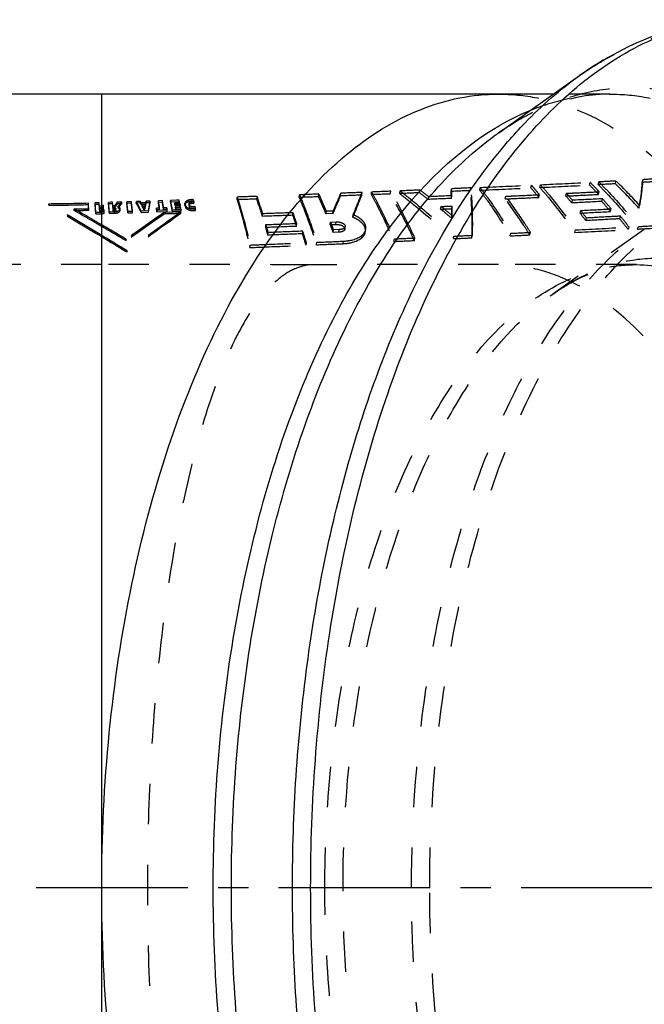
# Model space of a CAD drawing. Header units: millimetres. Extents: x 266 to 734, y 359 to 646.
# Tile 3 of 8: x 433 to 534, y 481 to 639. Entities that reach past the tile are written whole.
import ezdxf

# ---------------------------------------------------------------- set-up
doc = ezdxf.new("R2010")
doc.units = ezdxf.units.MM
doc.header["$LTSCALE"] = 65.185185
doc.linetypes.add('CENTER', pattern=[0.6, 0.375, -0.075, 0.075, -0.075])
doc.linetypes.add('HIDDEN', pattern=[0.2, 0.1, -0.1])
doc.layers.add('KOERPER', color=7, linetype='CONTINUOUS')
doc.layers.add('KONST.EL_MIT_GEO', color=7, linetype='CONTINUOUS')

msp = doc.modelspace()

# ---------------------------------------------------------------- linework, layer by layer
at = {"layer": 'KOERPER', "color": 7, "linetype": 'Continuous'}
for p, q in [((510.44, 621.09), (523.58, 630.38)), ((519.36, 627.4), (425.72, 627.4)), ((446.49, 371.4), (446.49, 499.4))]:
    msp.add_line(p, q, dxfattribs=at)
at = {"layer": 'KOERPER', "color": 8, "linetype": 'HIDDEN'}
for p, q in [((528.48, 627.4), (519.36, 627.4)), ((446.5, 599.9), (420.8, 599.9)), ((446.49, 499.4), (446.49, 599.9)), ((532.75, 599.9), (510.49, 599.9))]:
    msp.add_line(p, q, dxfattribs=at)
at = {"layer": 'KOERPER', "color": 2, "linetype": 'CENTER'}
msp.add_line((734.15, 499.4), (265.79, 499.4), dxfattribs=at)
at = {"layer": 'KOERPER', "color": 8, "linetype": 'HIDDEN'}
for centre, radius, start, end in [((456.07, -9414.92), 10014.83, 89.861972, 90.054737), ((502.11, -7774.44), 8374.35, 89.942671, 90.149958)]:
    msp.add_arc(centre, radius, start, end, dxfattribs=at)
at = {"layer": 'KOERPER', "color": 7, "linetype": 'Continuous'}
for points, knots in [([(446.49, 499.4), (446.49, 507.73), (447.29, 524.18), (450.85, 548.02), (456.64, 570.04), (464.43, 589.43), (473.98, 605.51), (484.98, 617.71), (495.51, 624.39), (504.12, 626.97), (508.39, 627.4), (510.49, 627.4)], [0, 0, 0, 0, 0.16149, 0.318349, 0.4663, 0.601719, 0.722115, 0.82673, 0.917431, 0.959287, 1, 1, 1, 1]), ([(510.49, 371.4), (508.39, 371.4), (504.12, 371.83), (495.51, 374.41), (484.98, 381.09), (473.98, 393.29), (464.43, 409.37), (456.64, 428.76), (450.85, 450.78), (447.29, 474.62), (446.49, 491.07), (446.49, 499.4)], [0, 0, 0, 0, 0.040713, 0.082569, 0.17327, 0.277885, 0.398281, 0.5337, 0.681651, 0.83851, 1, 1, 1, 1])]:
    msp.add_open_spline(points, degree=3, knots=knots, dxfattribs=at)
at = {"layer": 'KOERPER', "color": 8, "linetype": 'HIDDEN'}
for points, knots in [([(510.49, 627.4), (512.59, 627.4), (516.87, 626.97), (525.48, 624.39), (536.01, 617.71), (547.01, 605.51), (556.55, 589.43), (564.35, 570.04), (570.13, 548.02), (573.7, 524.18), (574.49, 507.73), (574.49, 499.4)], [0, 0, 0, 0, 0.040713, 0.082569, 0.17327, 0.277885, 0.398281, 0.5337, 0.681651, 0.83851, 1, 1, 1, 1]), ([(480.2, 599.88), (479.32, 599.8), (477.47, 599.3), (474.9, 597.62), (472.42, 595.08), (470.03, 591.69), (467.74, 587.47), (464.65, 580.36), (461.28, 569.54), (458.08, 554.57), (455.69, 537.45), (454.2, 518.82), (453.69, 499.4), (454.2, 479.98), (455.69, 461.35), (458.08, 444.23), (461.28, 429.26), (464.65, 418.44), (467.74, 411.33), (470.03, 407.11), (472.42, 403.72), (474.9, 401.18), (477.47, 399.5), (479.32, 399), (480.2, 398.92)], [0, 0, 0, 0, 0.012239, 0.025997, 0.042186, 0.061263, 0.083454, 0.108835, 0.16892, 0.240423, 0.321322, 0.408916, 0.5, 0.591084, 0.678677, 0.759577, 0.83108, 0.891165, 0.916546, 0.938736, 0.957814, 0.974003, 0.987761, 1, 1, 1, 1]), ([(522.31, 597.08), (520.44, 597.99), (516.58, 599.4), (512.49, 599.9), (510.49, 599.9)], [0, 0, 0, 0, 0.509992, 1, 1, 1, 1]), ([(558.5, 529.07), (557.27, 537.03), (553.95, 551.99), (547.1, 569.28), (540.21, 580.79), (533.27, 589.63), (526.88, 594.87), (522.31, 597.08)], [0, 0, 0, 0, 0.303848, 0.575979, 0.697405, 0.808317, 1, 1, 1, 1]), ([(574.49, 499.4), (574.49, 491.07), (573.7, 474.62), (570.13, 450.78), (564.35, 428.76), (556.55, 409.37), (547.01, 393.29), (536.01, 381.09), (525.48, 374.41), (516.87, 371.83), (512.59, 371.4), (510.49, 371.4)], [0, 0, 0, 0, 0.16149, 0.318349, 0.4663, 0.601719, 0.722115, 0.82673, 0.917431, 0.959287, 1, 1, 1, 1])]:
    msp.add_open_spline(points, degree=3, knots=knots, dxfattribs=at)
at = {"layer": 'KONST.EL_MIT_GEO', "color": 8, "linetype": 'HIDDEN'}
for p, q in [((523.58, 630.38), (523.58, 630.38)), ((525.2, 612.73), (525.29, 613.17)), ((526.59, 612.8), (526.69, 613.24)), ((529.35, 612.94), (529.45, 613.38)), ((533.66, 613.16), (533.77, 613.6)), ((485.03, 610.98), (485.08, 611.41)), ((488.44, 611.11), (488.5, 611.55)), ((489.99, 611.17), (490.04, 611.61)), ((493.05, 611.29), (493.11, 611.73)), ((494.58, 611.36), (494.64, 611.79)), ((497.77, 611.49), (497.83, 611.93)), ((502.86, 611.7), (502.93, 612.14)), ((505.99, 611.84), (506.06, 612.28)), ((507.47, 611.9), (507.54, 612.34)), ((515.73, 612.28), (515.82, 612.72)), ((516.54, 611.87), (516.39, 612.04)), ((517.17, 612.34), (517.26, 612.78)), ((521.38, 610.96), (521.48, 611.4)), ((526.1, 612.34), (525.94, 612.51)), ((526.63, 611.22), (526.73, 611.66)), ((444.35, 609.58), (444.35, 609.84)), ((445.87, 609.88), (445.43, 609.87)), ((445.43, 609.61), (445.43, 609.87)), ((446.08, 609.89), (445.87, 609.88)), ((446.08, 609.63), (446.08, 609.89)), ((447.96, 609.95), (447.6, 609.93)), ((447.6, 609.68), (447.6, 609.93)), ((448.25, 609.96), (447.96, 609.95)), ((448.25, 609.7), (448.25, 609.96)), ((448.26, 609.89), (448.25, 609.96)), ((448.28, 609.64), (448.26, 609.89)), ((449.01, 609.98), (448.6, 609.46)), ((449.73, 610), (449.01, 609.98)), ((449.01, 609.72), (449.01, 609.98)), ((449.73, 609.74), (449.01, 609.72)), ((449.15, 609.02), (449.73, 609.74)), ((449.16, 609.28), (449.73, 610)), ((449.73, 609.74), (449.73, 610)), ((451.28, 610.05), (450.54, 610.03)), ((450.54, 609.77), (450.54, 610.03)), ((451.27, 609.79), (450.54, 609.77)), ((451.27, 609.79), (451.28, 610.05)), ((452.08, 609.82), (452.09, 610.08)), ((452.74, 609.84), (452.08, 609.82)), ((452.24, 610.08), (452.09, 610.08)), ((452.46, 610.09), (452.24, 610.08)), ((452.75, 610.1), (452.46, 610.09)), ((452.74, 609.84), (452.75, 610.1)), ((452.87, 609.6), (452.87, 609.86)), ((452.96, 609.86), (452.87, 609.86)), ((453.04, 609.87), (452.96, 609.86)), ((453.61, 609.88), (453.04, 609.87)), ((453.66, 610.13), (453.61, 609.88)), ((453.61, 609.63), (453.61, 609.88)), ((453.65, 609.87), (453.61, 609.63)), ((453.65, 609.87), (453.66, 610.13)), ((454.31, 609.89), (453.65, 609.87)), ((454.31, 610.15), (453.66, 610.13)), ((454.31, 609.89), (454.31, 610.15)), ((455.63, 609.94), (455.64, 610.19)), ((456.28, 609.96), (455.63, 609.94)), ((456.28, 610.22), (455.64, 610.19)), ((456.28, 609.96), (456.28, 610.22)), ((457.6, 610), (457.6, 610.26)), ((457.76, 610.26), (457.6, 610.26)), ((458.99, 610.05), (457.6, 610)), ((458.54, 610.29), (457.76, 610.26)), ((458.31, 609.7), (458.32, 609.96)), ((458.32, 609.96), (459.07, 609.98)), ((458.34, 609.82), (458.32, 609.96)), ((458.35, 609.77), (458.34, 609.82)), ((458.36, 609.71), (458.35, 609.77)), ((459, 610.31), (458.54, 610.29)), ((459.12, 609.74), (458.62, 609.72)), ((458.99, 610.05), (459, 610.31)), ((459.05, 610.06), (459, 610.31)), ((459.07, 609.98), (459.05, 610.06)), ((459.06, 609.73), (459.07, 609.98)), ((459.11, 609.48), (459.12, 609.74)), ((459.19, 609.41), (459.12, 609.74)), ((459.93, 609.47), (459.93, 609.8)), ((459.94, 609.73), (460, 609.45)), ((460.58, 609.78), (460.58, 609.49)), ((460.59, 609.75), (460.58, 609.78)), ((460.65, 609.48), (460.59, 609.75)), ((461.3, 610.11), (461.31, 610.37)), ((461.38, 609.76), (461.39, 610.02)), ((468.34, 610.37), (468.36, 610.8)), ((471.51, 610.48), (471.55, 610.91)), ((478.35, 610.73), (478.39, 611.16)), ((481.48, 610.84), (481.53, 611.28)), ((499.17, 610.42), (499.24, 610.85)), ((502.91, 610.58), (502.99, 611.01)), ((511.6, 610.49), (511.68, 610.93)), ((517.01, 610.75), (517.1, 611.18)), ((522.33, 609.84), (522.43, 610.28)), ((527.16, 610.09), (527.27, 610.52)), ((437.95, 609.47), (437.95, 609.72)), ((442.07, 608.62), (442.07, 608.88)), ((444.4, 608.67), (444.4, 608.93)), ((445.53, 608.09), (445.53, 608.35)), ((446.25, 609.32), (446.13, 609.31)), ((446.13, 609.06), (446.13, 609.31)), ((446.49, 609.07), (446.13, 609.06)), ((446.15, 608.98), (446.49, 608.99)), ((446.15, 608.73), (446.15, 608.98)), ((446.15, 608.98), (446.17, 608.7)), ((446.15, 608.73), (446.49, 608.74)), ((446.15, 608.73), (446.17, 608.45)), ((446.28, 608.71), (446.17, 608.7)), ((446.17, 608.45), (446.17, 608.7)), ((446.49, 608.46), (446.17, 608.45)), ((446.49, 609.33), (446.25, 609.32)), ((446.49, 608.71), (446.28, 608.71)), ((446.78, 609.33), (446.49, 609.33)), ((446.81, 609.08), (446.49, 609.07)), ((446.49, 608.99), (446.81, 609)), ((446.49, 608.74), (446.81, 608.75)), ((446.88, 608.73), (446.49, 608.71)), ((446.88, 608.47), (446.49, 608.46)), ((446.49, 608.38), (446.91, 608.39)), ((446.78, 609.08), (446.78, 609.33)), ((446.8, 609.07), (446.78, 609.33)), ((446.81, 608.75), (446.78, 609.08)), ((446.81, 609), (446.8, 609.07)), ((446.81, 608.75), (446.81, 609)), ((446.88, 608.47), (446.88, 608.73)), ((446.91, 608.39), (446.88, 608.73)), ((446.91, 608.13), (446.88, 608.47)), ((446.91, 608.13), (446.91, 608.39)), ((448.25, 609.7), (447.6, 609.68)), ((447.73, 608.16), (447.74, 608.42)), ((447.73, 608.16), (448.59, 608.19)), ((447.74, 608.42), (448.59, 608.44)), ((448.3, 609.51), (448.28, 609.64)), ((448.31, 609.38), (448.3, 609.51)), ((448.54, 609.39), (448.31, 609.38)), ((448.31, 609.13), (448.31, 609.38)), ((448.54, 609.13), (448.31, 609.13)), ((448.34, 609.05), (448.54, 609.06)), ((448.34, 608.8), (448.34, 609.05)), ((448.37, 608.77), (448.34, 609.05)), ((448.34, 608.8), (448.53, 608.8)), ((448.36, 608.52), (448.34, 608.8)), ((448.36, 608.52), (448.37, 608.77)), ((448.56, 608.52), (448.36, 608.52)), ((448.56, 608.78), (448.37, 608.77)), ((449.01, 609.72), (448.54, 609.13)), ((448.6, 609.46), (448.54, 609.39)), ((448.54, 609.13), (448.54, 609.39)), ((448.59, 608.19), (448.59, 608.44)), ((448.76, 608.66), (448.76, 608.92)), ((449.15, 609.02), (449.16, 609.28)), ((449.47, 608.66), (449.47, 608.92)), ((450.72, 608.51), (451.47, 608.54)), ((450.72, 608.26), (450.72, 608.51)), ((450.72, 608.26), (451.47, 608.28)), ((451.47, 608.28), (451.47, 608.54)), ((452.84, 608.33), (452.85, 608.59)), ((452.84, 608.33), (454.04, 608.37)), ((452.85, 608.59), (454.04, 608.63)), ((453.61, 609.63), (452.87, 609.6)), ((453.03, 609.28), (453.04, 609.54)), ((453.03, 609.28), (453.55, 609.3)), ((453.04, 609.54), (453.55, 609.55)), ((453.07, 609.47), (453.04, 609.54)), ((453.34, 608.68), (453.35, 608.94)), ((453.43, 608.69), (453.34, 608.68)), ((453.44, 608.94), (453.35, 608.94)), ((453.43, 608.69), (453.44, 608.94)), ((453.45, 609.01), (453.44, 608.94)), ((453.49, 609.22), (453.45, 609.01)), ((453.5, 609.28), (453.49, 609.22)), ((453.54, 609.49), (453.5, 609.28)), ((453.55, 609.55), (453.54, 609.49)), ((453.55, 609.3), (453.55, 609.55)), ((454.04, 608.37), (454.04, 608.63)), ((455.31, 608.75), (455.32, 609)), ((455.83, 608.77), (455.31, 608.75)), ((455.31, 608.75), (455.37, 608.41)), ((455.84, 609.02), (455.32, 609)), ((455.32, 609), (455.37, 608.67)), ((455.37, 608.67), (457.07, 608.73)), ((455.37, 608.41), (455.37, 608.67)), ((455.37, 608.41), (457.06, 608.47)), ((455.83, 608.77), (455.84, 609.02)), ((456.4, 609.57), (456.38, 609.7)), ((457.01, 609.06), (456.49, 609.04)), ((456.49, 608.79), (456.49, 609.04)), ((457.01, 608.81), (456.49, 608.79)), ((456.55, 608.06), (456.56, 608.32)), ((456.86, 608.33), (456.56, 608.32)), ((458.07, 608.37), (456.86, 608.33)), ((457.01, 608.81), (457.01, 609.06)), ((457.03, 608.95), (457.01, 609.06)), ((457.06, 608.47), (457.01, 608.81)), ((457.07, 608.73), (457.03, 608.95)), ((457.06, 608.47), (457.07, 608.73)), ((457.88, 608.5), (457.89, 608.76)), ((457.88, 608.5), (459.3, 608.55)), ((457.89, 608.76), (459.31, 608.8)), ((458.67, 608.39), (458.07, 608.37)), ((458.31, 609.7), (459.06, 609.73)), ((458.35, 609.46), (458.31, 609.7)), ((458.35, 609.46), (458.36, 609.71)), ((459.11, 609.48), (458.35, 609.46)), ((458.45, 609.72), (458.36, 609.71)), ((458.42, 609.13), (458.43, 609.39)), ((458.42, 609.13), (459.18, 609.16)), ((458.47, 608.86), (458.42, 609.13)), ((458.43, 609.39), (459.19, 609.41)), ((458.46, 609.23), (458.43, 609.39)), ((458.53, 609.72), (458.45, 609.72)), ((458.47, 609.17), (458.46, 609.23)), ((458.48, 609.11), (458.47, 609.17)), ((458.47, 608.86), (458.48, 609.11)), ((459.23, 608.88), (458.47, 608.86)), ((458.57, 609.11), (458.48, 609.11)), ((458.62, 609.72), (458.53, 609.72)), ((458.65, 609.12), (458.57, 609.11)), ((459.24, 609.14), (458.65, 609.12)), ((459.27, 608.41), (458.67, 608.39)), ((459.18, 609.16), (459.11, 609.48)), ((459.18, 609.16), (459.19, 609.41)), ((459.23, 608.88), (459.24, 609.14)), ((459.3, 608.55), (459.23, 608.88)), ((459.27, 608.99), (459.24, 609.14)), ((459.26, 608.15), (459.27, 608.41)), ((459.31, 608.8), (459.27, 608.99)), ((459.3, 608.55), (459.31, 608.8)), ((459.93, 609.47), (459.99, 609.2)), ((459.99, 609.2), (460, 609.45)), ((460.58, 609.49), (460.57, 609.53)), ((460.64, 609.22), (460.58, 609.49)), ((460.64, 609.22), (460.65, 609.48)), ((461.56, 609), (461.57, 609.26)), ((461.63, 608.65), (461.65, 608.91)), ((477.31, 607.86), (477.35, 608.28)), ((482.69, 608.07), (482.74, 608.5)), ((483.83, 608.54), (482.74, 608.5)), ((483.78, 608.12), (483.83, 608.54)), ((501.16, 608.85), (501.23, 609.27)), ((502.96, 608.93), (503.03, 609.35)), ((523.65, 608.21), (523.76, 608.63)), ((528.57, 608.46), (528.68, 608.89)), ((533.13, 609.02), (533.25, 609.45)), ((446.49, 608.12), (446.91, 608.13)), ((472.43, 607.68), (472.47, 608.1)), ((483.78, 608.12), (482.69, 608.07)), ((483.37, 606.35), (483.42, 606.77)), ((483.42, 606.77), (484.33, 606.81)), ((484.28, 606.39), (484.33, 606.81)), ((487.01, 607.53), (487.06, 607.95)), ((502.95, 607.38), (503.03, 607.8)), ((524.59, 607), (524.69, 607.42)), ((530.05, 607.29), (530.16, 607.71)), ((472.95, 605.94), (472.99, 606.35)), ((473.32, 604.66), (473.35, 605.07)), ((477.91, 606.13), (477.95, 606.55)), ((478.88, 604.88), (478.93, 605.29)), ((483.37, 606.35), (484.28, 606.39)), ((483.85, 605.09), (483.9, 605.5)), ((484.76, 605.13), (483.85, 605.09)), ((484.82, 605.54), (483.9, 605.5)), ((484.76, 605.13), (484.82, 605.54)), ((485.7, 605.63), (485.76, 606.04)), ((489.05, 605.22), (489.11, 605.63)), ((515.56, 604.69), (515.66, 605.11)), ((534.02, 605.59), (519.28, 595.16)), ((522.83, 605.07), (522.93, 605.49)), ((531.44, 605.54), (531.56, 605.96)), ((532.93, 605.63), (533.06, 606.04)), ((450.45, 603.73), (450.45, 603.98)), ((479.47, 603.03), (479.51, 603.43)), ((481.15, 603.1), (481.2, 603.5)), ((485.44, 603.28), (485.5, 603.69)), ((493.64, 603.64), (493.71, 604.05)), ((496.93, 603.79), (497, 604.2)), ((503.24, 604.09), (503.32, 604.5)), ((506.22, 604.23), (506.31, 604.64)), ((512.4, 604.53), (512.5, 604.95)), ((450.58, 601.89), (450.59, 602.13)), ((470.4, 602.65), (470.44, 603.06)), ((532.75, 599.9), (532.75, 599.9))]:
    msp.add_line(p, q, dxfattribs=at)
at = {"layer": 'KONST.EL_MIT_GEO', "color": 7, "linetype": 'Continuous'}
msp.add_line((446.49, 499.4), (446.49, 627.4), dxfattribs=at)
msp.add_arc((560.56, 583.94), 58.2, 128.1452, 128.4914, dxfattribs=at)
at = {"layer": 'KONST.EL_MIT_GEO', "color": 8, "linetype": 'HIDDEN'}
for centre, radius, start, end in [((365.24, 3850.16), 3240.94, 272.68862, 272.83078), ((472.97, 561.84), 73.29, 43.7292, 44.4505), ((473.89, 555.62), 79.76, 42.0319, 45.9443), ((473.77, 555.85), 80.07, 42.0188, 45.9305), ((379.8, 655.32), 114.07, 335.7874, 337.3608), ((410.57, 496.21), 144.54, 52.1974, 52.8958), ((410.27, 496.35), 145, 52.152, 52.8502), ((453.68, 608.6), 49.28, 2.3042, 3.6133), ((453.61, 608.96), 49.42, 2.3751, 3.6855), ((353.32, 4111.24), 3502.73, 272.52227, 272.65767), ((353.29, 4104.64), 3495.7, 272.5291, 272.66493), ((461.6, 565.67), 71.43, 39.1301, 40.727), ((462.44, 566.77), 70.44, 40.0007, 40.7188), ((460.45, 565.11), 73.02, 39.1224, 39.8234), ((365.24, 3856.65), 3247.86, 272.68128, 272.82298), ((463.27, 561.05), 76.96, 39.7602, 40.8555), ((472.25, 560.78), 74.18, 42.8523, 44.4585), ((471.27, 560.22), 75.65, 42.8446, 43.5508), ((434.24, 996.99), 387.28, 270.5486, 271.4956), ((288.19, 600.37), 156.44, 3.1366, 3.4692), ((292.92, 598.93), 152.91, 3.5297, 4.1012), ((302.57, 598.62), 143.95, 4.2589, 4.4878), ((307.7, 596.77), 140.52, 4.756, 5.3775), ((324.41, 594.31), 127.11, 6.4148, 7.102), ((324.9, 594.1), 126.62, 6.4215, 7.1098), ((328.61, 593.56), 123.73, 6.8363, 7.5408), ((328.14, 593.77), 124.21, 6.8295, 7.5329), ((341.82, 552.99), 124.05, 26.4964, 27.2678), ((341.37, 553.09), 124.53, 26.465, 27.235), ((347.69, 554.94), 118.53, 27.4598, 27.5904), ((347.27, 555.05), 118.98, 27.4274, 27.5577), ((296.1, 637.69), 160.6, 349.572, 350.1248), ((296.44, 637.43), 160.25, 349.551, 350.1037), ((349.12, 590.98), 108.18, 9.4635, 10.0921), ((348.74, 591.18), 108.58, 9.456, 10.0837), ((353.66, 591.26), 104.36, 10.1757, 10.4638), ((351.61, 590.62), 106.43, 9.8295, 10.4687), ((354.95, 589.89), 104.66, 10.3881, 11.2258), ((355.31, 589.68), 104.29, 10.3956, 11.2344), ((300.57, 576.45), 161.94, 11.8583, 11.9745), ((460.23, 609.79), 0.295, 177.5964, 192.1647), ((461.1, 608), 2.38, 84.9308, 98.1698), ((319.38, 576.57), 145.83, 13.155, 13.294), ((319.06, 576.75), 146.16, 13.155, 13.294), ((389.96, 582.17), 86.33, 17.1852, 19.143), ((389.56, 582.48), 86.78, 17.1719, 19.1272), ((410.56, 578.43), 77.98, 22.3413, 24.5613), ((410.26, 578.73), 78.35, 22.3271, 24.5449), ((379.68, 655.13), 114.23, 335.6957, 337.2618), ((463.4, 560.81), 76.66, 39.7602, 40.8556), ((466.15, 555.97), 81.56, 40.062, 41.5731), ((466, 556.21), 81.88, 40.0487, 41.5594), ((-1707.25, -2980.05), 4181.9, 59.00157, 59.13806), ((434.24, 997.64), 388.19, 270.5473, 271.4922), ((-1692.2, -2963.53), 4159.79, 59.06035, 59.19748), ((434.17, 991.27), 382.48, 271.1836, 271.5323), ((434.17, 991.91), 383.37, 271.1809, 271.5287), ((288.92, 600.13), 155.72, 3.1439, 3.4773), ((293.63, 598.7), 152.2, 3.5379, 4.1108), ((434.09, 988.83), 380.66, 271.7232, 271.8677), ((303.24, 598.39), 143.29, 4.2689, 4.4983), ((308.27, 596.54), 139.95, 4.7623, 5.385), ((316.77, 596.41), 132.15, 5.5226, 5.7713), ((2082.73, -1687.19), 2813.15, 125.31429, 125.46688), ((2333.42, -1995.15), 3207.76, 125.75071, 125.94184), ((2375.5, -2048.99), 3276.23, 125.79514, 125.98253), ((342.97, 552.5), 123.85, 26.9763, 27.2869), ((342.31, 552.5), 124.56, 26.9449, 27.2201), ((288.97, 639.73), 167.37, 349.3101, 349.5229), ((349.74, 590.56), 108.34, 9.965, 10.1055), ((347.75, 590.21), 110.37, 9.8262, 9.965), ((304.86, 573.94), 160.57, 12.4839, 12.6137), ((304.51, 574.11), 160.94, 12.4839, 12.6137), ((390.29, 577.19), 92.45, 18.5156, 19.6552), ((401.31, 484.49), 159.48, 50.4067, 51.2388), ((400.95, 484.58), 160.01, 50.362, 51.1938), ((440.56, 608.29), 62.4, 359.1679, 0.5848), ((440.46, 608.64), 62.58, 359.2354, 0.6538), ((456.78, 555.48), 85.16, 37.2271, 38.252), ((456.62, 555.7), 85.49, 37.2271, 38.252), ((434.09, 989.47), 381.55, 271.7192, 271.8633), ((2048.79, -1643.18), 2757.41, 125.27058, 125.42605), ((390.69, 576.9), 91.99, 18.528, 19.669), ((394.97, 572.59), 94.83, 20.304, 21.1234), ((460.47, 550.55), 89.78, 37.7713, 39.1984), ((460.3, 550.76), 90.14, 37.7585, 39.1852), ((158.76, 111.89), 572.05, 59.3415, 59.8017), ((160, 113.03), 570.22, 59.3781, 59.8392), ((371.01, 576.45), 106.12, 15.4129, 16.1294), ((370.52, 576.74), 106.67, 15.4019, 16.1176), ((376.54, 572.01), 107.66, 16.9674, 18.0075), ((395.35, 572.32), 94.37, 20.3162, 21.1364), ((357.7, 3708.1), 3107.41, 273.04613, 273.20519), ((357.66, 3703.3), 3102.22, 273.05394, 273.21348), ((137.5, 88.86), 601.22, 58.61753, 59.0735), ((138.86, 90.12), 599.23, 58.65417, 59.11108), ((377, 571.74), 107.13, 16.9778, 18.0191)]:
    msp.add_arc(centre, radius, start, end, dxfattribs=at)
at = {"layer": 'KONST.EL_MIT_GEO', "color": 7, "linetype": 'Continuous'}
for points, knots in [([(550.2, 639.4), (545.56, 639.4), (536.02, 637.73), (527.53, 633.18), (523.58, 630.38)], [0, 0, 0, 0, 0.489147, 1, 1, 1, 1]), ([(524.61, 629.71), (528.13, 632.48), (535.54, 637.04), (544.05, 639.1), (548.14, 639.34)], [0, 0, 0, 0, 0.522185, 1, 1, 1, 1]), ([(511.97, 619.68), (512.88, 620.73), (516.43, 624.63), (520.41, 628.14), (523.58, 630.38)], [0, 0, 0, 0, 0.263277, 1, 1, 1, 1]), ([(480.2, 499.4), (480.2, 513.14), (481.67, 533.54), (486.73, 559.68), (491.86, 577.71), (498.26, 594.04), (505.81, 608.31), (514.33, 620.23), (520.92, 626.78), (524.34, 629.49)], [0, 0, 0, 0, 0.291997, 0.4321, 0.565276, 0.689696, 0.80398, 0.907376, 1, 1, 1, 1]), ([(509.97, 621.93), (510.44, 622.21), (512.3, 623.29), (514.24, 624.23), (515.72, 624.83)], [0, 0, 0, 0, 0.255456, 1, 1, 1, 1]), ([(464.48, 499.4), (464.48, 512.83), (466.02, 532.73), (471.31, 558.1), (476.64, 575.36), (483.28, 590.76), (493.04, 607.26), (502.68, 617.52), (509.97, 621.93)], [0, 0, 0, 0, 0.298037, 0.440197, 0.574337, 0.698423, 0.811036, 1, 1, 1, 1]), ([(467.41, 499.4), (467.41, 512.47), (468.86, 531.84), (473.82, 556.61), (478.84, 573.61), (485.09, 588.88), (492.44, 602.1), (500.73, 612.95), (507.14, 618.76), (510.44, 621.09)], [0, 0, 0, 0, 0.294524, 0.435484, 0.56905, 0.693296, 0.806815, 0.908932, 1, 1, 1, 1]), ([(477.27, 499.4), (477.27, 511.41), (478.77, 534.84), (485.44, 567.97), (496.05, 596.65), (506.23, 613.04), (511.97, 619.68)], [0, 0, 0, 0, 0.282771, 0.551291, 0.793156, 1, 1, 1, 1]), ([(509.95, 376.88), (502.67, 381.29), (493.03, 391.55), (483.28, 408.04), (476.64, 423.43), (471.31, 440.7), (466.02, 466.07), (464.48, 485.97), (464.48, 499.4)], [0, 0, 0, 0, 0.188912, 0.30149, 0.425549, 0.559683, 0.701862, 1, 1, 1, 1]), ([(510.44, 377.71), (507.14, 380.04), (500.74, 385.84), (492.45, 396.69), (485.1, 409.9), (478.84, 425.18), (473.82, 442.17), (468.86, 466.95), (467.41, 486.33), (467.41, 499.4)], [0, 0, 0, 0, 0.091035, 0.193111, 0.30659, 0.430811, 0.564376, 0.70536, 1, 1, 1, 1]), ([(511.97, 379.12), (506.23, 385.76), (496.05, 402.15), (485.44, 430.83), (478.77, 463.96), (477.27, 487.39), (477.27, 499.4)], [0, 0, 0, 0, 0.206843, 0.448708, 0.717228, 1, 1, 1, 1]), ([(524.34, 369.31), (520.92, 372.02), (514.33, 378.57), (505.81, 390.49), (498.26, 404.76), (491.86, 421.09), (486.73, 439.12), (481.67, 465.26), (480.2, 485.66), (480.2, 499.4)], [0, 0, 0, 0, 0.092624, 0.19602, 0.310304, 0.434724, 0.5679, 0.708003, 1, 1, 1, 1])]:
    msp.add_open_spline(points, degree=3, knots=knots, dxfattribs=at)
at = {"layer": 'KONST.EL_MIT_GEO', "color": 8, "linetype": 'HIDDEN'}
for points, knots in [([(523.58, 630.38), (526.08, 632.15), (531.24, 635.17), (539.57, 637.93), (548.04, 638.64), (556.49, 637.29), (564.75, 633.92), (572.68, 628.63), (580.2, 621.52), (587.22, 612.7), (593.65, 602.29), (601.58, 585.99), (609.32, 562.58), (614.93, 531.89), (616.2, 510.37), (616.2, 499.4)], [0, 0, 0, 0, 0.047643, 0.092233, 0.135313, 0.178674, 0.22406, 0.272891, 0.326146, 0.384356, 0.447686, 0.516003, 0.665867, 0.829338, 1, 1, 1, 1]), ([(510.44, 621.09), (512.76, 622.73), (517.55, 625.54), (525.29, 628.1), (533.17, 628.77), (541.02, 627.51), (548.69, 624.38), (556.06, 619.46), (563.04, 612.85), (572.1, 601.46), (581.72, 583.42), (590.09, 558.1), (595.31, 529.58), (596.48, 509.6), (596.48, 499.4)], [0, 0, 0, 0, 0.047651, 0.09225, 0.135337, 0.178706, 0.224099, 0.272939, 0.326201, 0.384422, 0.51592, 0.665809, 0.829307, 1, 1, 1, 1]), ([(528.48, 627.4), (525.47, 627.4), (518.98, 626.23), (513.24, 623.07), (510.44, 621.09)], [0, 0, 0, 0, 0.467457, 1, 1, 1, 1]), ([(515.72, 624.83), (517.77, 625.66), (521.97, 626.95), (526.34, 627.4), (528.48, 627.4)], [0, 0, 0, 0, 0.507221, 1, 1, 1, 1]), ([(528.48, 627.4), (530.59, 627.4), (534.86, 626.97), (543.47, 624.39), (554, 617.71), (565, 605.51), (574.54, 589.43), (582.34, 570.04), (588.13, 548.02), (591.69, 524.18), (592.48, 507.73), (592.48, 499.4)], [0, 0, 0, 0, 0.040713, 0.082569, 0.17327, 0.277886, 0.398281, 0.533701, 0.681652, 0.83851, 1, 1, 1, 1]), ([(499.41, 499.4), (499.41, 506.8), (500.12, 521.4), (503.28, 542.57), (508.41, 562.13), (515.34, 579.36), (523.81, 593.64), (533.59, 604.48), (542.94, 610.42), (550.59, 612.72), (554.39, 613.1), (556.26, 613.1)], [0, 0, 0, 0, 0.161399, 0.318203, 0.466122, 0.601549, 0.721988, 0.826654, 0.917398, 0.959272, 1, 1, 1, 1]), ([(526.69, 613.24), (527.24, 612.69), (529.47, 610.39), (531.55, 607.95), (533.06, 606.04)], [0, 0, 0, 0, 0.242462, 1, 1, 1, 1]), ([(533.66, 613.16), (533.64, 612.83), (533.52, 611.44), (533.32, 610.06), (533.13, 609.02)], [0, 0, 0, 0, 0.237071, 1, 1, 1, 1]), ([(533.77, 613.6), (533.75, 613.27), (533.63, 611.88), (533.43, 610.49), (533.25, 609.45)], [0, 0, 0, 0, 0.238672, 1, 1, 1, 1]), ([(487.06, 607.95), (487.19, 608.26), (487.69, 609.45), (488.16, 610.65), (488.5, 611.55)], [0, 0, 0, 0, 0.259244, 1, 1, 1, 1]), ([(490.04, 611.61), (490.36, 611.02), (491.68, 608.55), (492.87, 606.01), (493.71, 604.05)], [0, 0, 0, 0, 0.238256, 1, 1, 1, 1]), ([(497, 604.2), (496.7, 604.87), (495.49, 607.43), (494.17, 609.93), (493.11, 611.73)], [0, 0, 0, 0, 0.261446, 1, 1, 1, 1]), ([(494.58, 611.36), (495.3, 610.8), (498.25, 608.45), (501.11, 606), (503.24, 604.09)], [0, 0, 0, 0, 0.241342, 1, 1, 1, 1]), ([(494.64, 611.79), (495.36, 611.23), (498.32, 608.88), (501.19, 606.41), (503.32, 604.5)], [0, 0, 0, 0, 0.24224, 1, 1, 1, 1]), ([(506.22, 604.23), (506.24, 604.91), (506.28, 607.45), (506.17, 609.99), (505.99, 611.84)], [0, 0, 0, 0, 0.267529, 1, 1, 1, 1]), ([(506.31, 604.64), (506.33, 605.32), (506.36, 607.86), (506.25, 610.42), (506.06, 612.28)], [0, 0, 0, 0, 0.266042, 1, 1, 1, 1]), ([(507.47, 611.9), (507.9, 611.34), (509.65, 608.95), (511.25, 606.46), (512.4, 604.53)], [0, 0, 0, 0, 0.240431, 1, 1, 1, 1]), ([(507.54, 612.34), (507.97, 611.77), (509.73, 609.38), (511.34, 606.88), (512.5, 604.95)], [0, 0, 0, 0, 0.240327, 1, 1, 1, 1]), ([(517.17, 612.34), (517.66, 611.79), (519.65, 609.45), (521.5, 606.99), (522.83, 605.07)], [0, 0, 0, 0, 0.241528, 1, 1, 1, 1]), ([(517.26, 612.78), (517.75, 612.23), (519.75, 609.88), (521.6, 607.41), (522.93, 605.49)], [0, 0, 0, 0, 0.241441, 1, 1, 1, 1]), ([(521.48, 611.4), (521.92, 611.42), (523.67, 611.51), (525.42, 611.59), (526.73, 611.66)], [0, 0, 0, 0, 0.251681, 1, 1, 1, 1]), ([(526.59, 612.8), (527.14, 612.25), (529.36, 609.96), (531.44, 607.53), (532.93, 605.63)], [0, 0, 0, 0, 0.242528, 1, 1, 1, 1]), ([(461.3, 610.11), (461.14, 610.12), (460.81, 610.11), (460.31, 610.02), (459.93, 609.75), (459.92, 609.54)], [0, 0, 0, 0, 0.312808, 0.613943, 1, 1, 1, 1]), ([(459.94, 609.86), (459.94, 609.85), (459.93, 609.83), (459.93, 609.81), (459.93, 609.8)], [0, 0, 0, 0, 0.501606, 1, 1, 1, 1]), ([(460.76, 610.35), (460.69, 610.34), (460.43, 610.29), (460.17, 610.18), (460.04, 610.04)], [0, 0, 0, 0, 0.293185, 1, 1, 1, 1]), ([(460.57, 609.53), (460.58, 609.64), (460.92, 609.83), (461.2, 609.81), (461.38, 609.76)], [0, 0, 0, 0, 0.383845, 1, 1, 1, 1]), ([(460.58, 609.78), (460.59, 609.9), (460.93, 610.09), (461.22, 610.06), (461.39, 610.02)], [0, 0, 0, 0, 0.394587, 1, 1, 1, 1]), ([(468.34, 610.37), (468.52, 609.77), (469.29, 607.22), (469.95, 604.63), (470.4, 602.65)], [0, 0, 0, 0, 0.236057, 1, 1, 1, 1]), ([(468.36, 610.8), (468.55, 610.2), (469.32, 607.64), (469.98, 605.05), (470.44, 603.06)], [0, 0, 0, 0, 0.235939, 1, 1, 1, 1]), ([(478.35, 610.73), (478.6, 610.13), (479.63, 607.63), (480.52, 605.07), (481.15, 603.1)], [0, 0, 0, 0, 0.237063, 1, 1, 1, 1]), ([(478.39, 611.16), (478.65, 610.57), (479.67, 608.05), (480.57, 605.48), (481.2, 603.5)], [0, 0, 0, 0, 0.236941, 1, 1, 1, 1]), ([(487.01, 607.53), (487.14, 607.84), (487.63, 609.03), (488.11, 610.22), (488.44, 611.11)], [0, 0, 0, 0, 0.260583, 1, 1, 1, 1]), ([(489.99, 611.17), (490.31, 610.59), (491.62, 608.13), (492.8, 605.6), (493.64, 603.64)], [0, 0, 0, 0, 0.238377, 1, 1, 1, 1]), ([(496.93, 603.79), (496.63, 604.46), (495.43, 607.01), (494.11, 609.5), (493.05, 611.29)], [0, 0, 0, 0, 0.261331, 1, 1, 1, 1]), ([(511.6, 610.49), (512.05, 610.52), (513.86, 610.6), (515.66, 610.68), (517.01, 610.75)], [0, 0, 0, 0, 0.251505, 1, 1, 1, 1]), ([(515.56, 604.69), (515.24, 605.2), (513.98, 607.18), (512.64, 609.1), (511.6, 610.49)], [0, 0, 0, 0, 0.257153, 1, 1, 1, 1]), ([(511.68, 610.93), (512.13, 610.95), (513.94, 611.03), (515.75, 611.12), (517.1, 611.18)], [0, 0, 0, 0, 0.251445, 1, 1, 1, 1]), ([(515.66, 605.11), (515.34, 605.62), (514.07, 607.6), (512.73, 609.53), (511.68, 610.93)], [0, 0, 0, 0, 0.257227, 1, 1, 1, 1]), ([(521.38, 610.96), (521.82, 610.98), (523.57, 611.07), (525.32, 611.16), (526.63, 611.22)], [0, 0, 0, 0, 0.251686, 1, 1, 1, 1]), ([(446.49, 606.3), (446.12, 606.52), (444.65, 607.38), (443.17, 608.24), (442.07, 608.88)], [0, 0, 0, 0, 0.252897, 1, 1, 1, 1]), ([(446.49, 606.05), (446.12, 606.27), (444.64, 607.13), (443.17, 607.98), (442.07, 608.62)], [0, 0, 0, 0, 0.255778, 1, 1, 1, 1]), ([(446.78, 609.33), (446.78, 609.36), (446.77, 609.44), (446.61, 609.47), (446.54, 609.37), (446.49, 609.33)], [0, 0, 0, 0, 0.236637, 0.487189, 1, 1, 1, 1]), ([(448.53, 608.8), (448.56, 608.8), (448.65, 608.8), (448.76, 608.72), (448.76, 608.66)], [0, 0, 0, 0, 0.320936, 1, 1, 1, 1]), ([(448.54, 609.06), (448.57, 609.06), (448.66, 609.06), (448.76, 608.98), (448.76, 608.92)], [0, 0, 0, 0, 0.346018, 1, 1, 1, 1]), ([(448.76, 608.92), (448.76, 608.9), (448.74, 608.81), (448.63, 608.78), (448.56, 608.78)], [0, 0, 0, 0, 0.187066, 1, 1, 1, 1]), ([(448.76, 608.66), (448.76, 608.6), (448.66, 608.53), (448.58, 608.53), (448.56, 608.52)], [0, 0, 0, 0, 0.695725, 1, 1, 1, 1]), ([(448.59, 608.44), (448.8, 608.45), (449.14, 608.5), (449.47, 608.78), (449.47, 608.92)], [0, 0, 0, 0, 0.602358, 1, 1, 1, 1]), ([(448.59, 608.19), (448.79, 608.2), (449.13, 608.24), (449.47, 608.52), (449.47, 608.66)], [0, 0, 0, 0, 0.58706, 1, 1, 1, 1]), ([(449.47, 608.66), (449.47, 608.7), (449.43, 608.86), (449.27, 608.97), (449.15, 609.02)], [0, 0, 0, 0, 0.215402, 1, 1, 1, 1]), ([(449.47, 608.92), (449.47, 608.95), (449.45, 609.08), (449.34, 609.17), (449.26, 609.23)], [0, 0, 0, 0, 0.217678, 1, 1, 1, 1]), ([(459.92, 609.54), (459.92, 609.53), (459.92, 609.51), (459.93, 609.48), (459.93, 609.47)], [0, 0, 0, 0, 0.490608, 1, 1, 1, 1]), ([(459.99, 609.2), (460.04, 608.96), (460.69, 608.61), (461.28, 608.59), (461.63, 608.65)], [0, 0, 0, 0, 0.402727, 1, 1, 1, 1]), ([(460, 609.45), (460.05, 609.21), (460.71, 608.86), (461.3, 608.85), (461.65, 608.91)], [0, 0, 0, 0, 0.414425, 1, 1, 1, 1]), ([(461.55, 609), (461.38, 608.94), (461.05, 608.92), (460.67, 609.08), (460.64, 609.22)], [0, 0, 0, 0, 0.576621, 1, 1, 1, 1]), ([(461.57, 609.26), (461.52, 609.25), (461.34, 609.2), (461.13, 609.2), (460.99, 609.24)], [0, 0, 0, 0, 0.231956, 1, 1, 1, 1]), ([(484.33, 606.81), (484.51, 606.81), (485.02, 606.79), (485.81, 606.42), (485.76, 606.04)], [0, 0, 0, 0, 0.316273, 1, 1, 1, 1]), ([(489.05, 605.22), (489.08, 605.43), (489.02, 605.92), (488.58, 606.56), (487.89, 607.12), (487.32, 607.4), (487.01, 607.53)], [0, 0, 0, 0, 0.198261, 0.423853, 0.692034, 1, 1, 1, 1]), ([(489.11, 605.63), (489.14, 605.84), (489.08, 606.33), (488.64, 606.97), (487.95, 607.53), (487.38, 607.82), (487.06, 607.95)], [0, 0, 0, 0, 0.196988, 0.422305, 0.691072, 1, 1, 1, 1]), ([(530.05, 607.29), (529.6, 607.27), (527.78, 607.17), (525.96, 607.07), (524.59, 607)], [0, 0, 0, 0, 0.248298, 1, 1, 1, 1]), ([(530.16, 607.71), (529.71, 607.69), (527.89, 607.59), (526.06, 607.49), (524.69, 607.42)], [0, 0, 0, 0, 0.248309, 1, 1, 1, 1]), ([(484.28, 606.39), (484.46, 606.4), (484.97, 606.37), (485.75, 606), (485.7, 605.63)], [0, 0, 0, 0, 0.323716, 1, 1, 1, 1]), ([(485.7, 605.63), (485.69, 605.56), (485.59, 605.36), (485.24, 605.18), (484.93, 605.13), (484.76, 605.13)], [0, 0, 0, 0, 0.187017, 0.550199, 1, 1, 1, 1]), ([(485.76, 606.04), (485.75, 605.97), (485.64, 605.78), (485.29, 605.6), (484.99, 605.55), (484.82, 605.54)], [0, 0, 0, 0, 0.189309, 0.547317, 1, 1, 1, 1]), ([(485.44, 603.28), (485.89, 603.3), (487.22, 603.44), (488.91, 604.27), (489.05, 605.22)], [0, 0, 0, 0, 0.318526, 1, 1, 1, 1]), ([(485.5, 603.69), (485.95, 603.71), (487.28, 603.85), (488.97, 604.68), (489.11, 605.63)], [0, 0, 0, 0, 0.319433, 1, 1, 1, 1]), ([(496.48, 499.4), (496.48, 510.8), (497.74, 527.7), (502.07, 549.32), (506.45, 564.14), (511.9, 577.47), (518.31, 589), (525.55, 598.47), (531.13, 603.54), (534.01, 605.58)], [0, 0, 0, 0, 0.294512, 0.435461, 0.569014, 0.693253, 0.806777, 0.90891, 1, 1, 1, 1]), ([(470.44, 603.06), (471.2, 603.09), (474.22, 603.21), (477.25, 603.33), (479.51, 603.43)], [0, 0, 0, 0, 0.250869, 1, 1, 1, 1]), ([(470.4, 602.65), (471.16, 602.68), (474.18, 602.81), (477.2, 602.93), (479.47, 603.03)], [0, 0, 0, 0, 0.251252, 1, 1, 1, 1]), ([(519.28, 595.16), (521.26, 596.56), (525.34, 598.92), (531.98, 600.91), (538.73, 601.14), (545.42, 599.58), (551.88, 596.31), (560.48, 589.49), (565.68, 582.51), (568.74, 577.4)], [0, 0, 0, 0, 0.120873, 0.23365, 0.343062, 0.454498, 0.572942, 0.702155, 1, 1, 1, 1]), ([(482.5, 499.4), (482.5, 505.94), (483.12, 518.85), (485.92, 537.57), (490.46, 554.86), (496.58, 570.09), (504.08, 582.71), (512.72, 592.29), (520.98, 597.53), (527.74, 599.57), (531.1, 599.9), (532.75, 599.9)], [0, 0, 0, 0, 0.161489, 0.318346, 0.466298, 0.601717, 0.722114, 0.826729, 0.917431, 0.959288, 1, 1, 1, 1]), ([(519.28, 595.16), (521.39, 596.66), (525.68, 599.02), (530.52, 599.9), (532.75, 599.9)], [0, 0, 0, 0, 0.537278, 1, 1, 1, 1]), ([(532.75, 599.9), (535.95, 599.9), (542.71, 598.55), (552.01, 592.87), (560.43, 583.98), (565.04, 576.63), (567.2, 572.55)], [0, 0, 0, 0, 0.208625, 0.437387, 0.699495, 1, 1, 1, 1]), ([(485.42, 499.4), (485.42, 509.69), (486.92, 529.58), (492.56, 553.25), (499.35, 569.84), (506.64, 582.95), (513.8, 591.29), (519.28, 595.16)], [0, 0, 0, 0, 0.294965, 0.569532, 0.69389, 0.807494, 1, 1, 1, 1]), ([(532.75, 398.9), (531.1, 398.9), (527.74, 399.23), (520.98, 401.27), (512.72, 406.51), (504.08, 416.09), (496.58, 428.71), (490.46, 443.94), (485.92, 461.23), (483.12, 479.95), (482.5, 492.86), (482.5, 499.4)], [0, 0, 0, 0, 0.040713, 0.082569, 0.17327, 0.277885, 0.398281, 0.5337, 0.681652, 0.838509, 1, 1, 1, 1]), ([(519.28, 403.64), (513.8, 407.51), (506.64, 415.85), (499.35, 428.96), (492.56, 445.55), (486.92, 469.22), (485.42, 489.11), (485.42, 499.4)], [0, 0, 0, 0, 0.192505, 0.306109, 0.430466, 0.705033, 1, 1, 1, 1]), ([(534.02, 393.22), (531.14, 395.25), (525.55, 400.32), (518.32, 409.79), (511.9, 421.32), (506.45, 434.65), (502.07, 449.48), (497.74, 471.1), (496.48, 488), (496.48, 499.4)], [0, 0, 0, 0, 0.091082, 0.193213, 0.306734, 0.430973, 0.564529, 0.70548, 1, 1, 1, 1]), ([(556.26, 385.7), (554.39, 385.7), (550.6, 386.08), (542.95, 388.38), (533.59, 394.32), (523.82, 405.16), (515.34, 419.44), (508.41, 436.67), (503.28, 456.23), (500.12, 477.4), (499.41, 492), (499.41, 499.4)], [0, 0, 0, 0, 0.040728, 0.082601, 0.173342, 0.278009, 0.398448, 0.533877, 0.681798, 0.838602, 1, 1, 1, 1]), ([(596.48, 499.4), (596.48, 489.21), (595.31, 469.23), (590.1, 440.72), (581.73, 415.4), (572.11, 397.35), (563.05, 385.96), (556.07, 379.35), (548.69, 374.43), (541.02, 371.29), (533.17, 370.04), (525.29, 370.7), (517.55, 373.26), (512.76, 376.07), (510.44, 377.71)], [0, 0, 0, 0, 0.170596, 0.334047, 0.483936, 0.615471, 0.673712, 0.726993, 0.775849, 0.821255, 0.864634, 0.907731, 0.952338, 1, 1, 1, 1]), ([(616.2, 499.4), (616.2, 488.43), (614.93, 466.91), (609.32, 436.22), (601.58, 412.81), (593.65, 396.51), (587.22, 386.1), (580.2, 377.28), (572.68, 370.17), (564.75, 364.88), (556.49, 361.51), (548.04, 360.16), (539.57, 360.87), (531.24, 363.63), (526.08, 366.65), (523.58, 368.42)], [0, 0, 0, 0, 0.170662, 0.334133, 0.483997, 0.552314, 0.615644, 0.673854, 0.727109, 0.77594, 0.821326, 0.864687, 0.907767, 0.952357, 1, 1, 1, 1]), ([(592.48, 499.4), (592.48, 491.07), (591.69, 474.64), (588.13, 450.8), (582.35, 428.78), (574.55, 409.38), (565.01, 393.3), (554, 381.1), (543.47, 374.42), (534.86, 371.83), (530.59, 371.4), (528.48, 371.4)], [0, 0, 0, 0, 0.161402, 0.318214, 0.466147, 0.601587, 0.722023, 0.826677, 0.917408, 0.959276, 1, 1, 1, 1])]:
    msp.add_open_spline(points, degree=3, knots=knots, dxfattribs=at)
for points in [[(529.35, 612.94), (528.43, 612.89), (527.51, 612.84), (526.59, 612.8)], [(529.45, 613.38), (528.53, 613.33), (527.61, 613.29), (526.69, 613.24)], [(536.35, 613.3), (535.45, 613.25), (534.56, 613.2), (533.66, 613.16)], [(536.46, 613.74), (535.56, 613.7), (534.66, 613.65), (533.77, 613.6)], [(488.5, 611.55), (487.36, 611.5), (486.22, 611.46), (485.08, 611.41)], [(493.11, 611.73), (492.09, 611.69), (491.06, 611.65), (490.04, 611.61)], [(497.77, 611.49), (496.71, 611.44), (495.64, 611.4), (494.58, 611.36)], [(497.83, 611.93), (496.77, 611.88), (495.7, 611.84), (494.64, 611.79)], [(505.99, 611.84), (504.94, 611.79), (503.9, 611.75), (502.86, 611.7)], [(506.06, 612.28), (505.02, 612.23), (503.97, 612.19), (502.93, 612.14)], [(459.98, 609.96), (459.96, 609.93), (459.95, 609.89), (459.94, 609.86)], [(460.04, 610.04), (460.02, 610.01), (460, 609.99), (459.98, 609.96)], [(471.51, 610.48), (470.46, 610.44), (469.4, 610.4), (468.34, 610.37)], [(471.55, 610.91), (470.49, 610.87), (469.43, 610.84), (468.36, 610.8)], [(481.48, 610.84), (480.44, 610.8), (479.4, 610.77), (478.35, 610.73)], [(481.53, 611.28), (480.48, 611.24), (479.44, 611.2), (478.39, 611.16)], [(488.44, 611.11), (487.31, 611.07), (486.17, 611.02), (485.03, 610.98)], [(493.05, 611.29), (492.03, 611.25), (491.01, 611.21), (489.99, 611.17)], [(502.91, 610.58), (501.67, 610.52), (500.42, 610.47), (499.17, 610.42)], [(502.99, 611.01), (501.74, 610.96), (500.49, 610.9), (499.24, 610.85)], [(527.16, 610.09), (525.55, 610.01), (523.94, 609.93), (522.33, 609.84)], [(527.27, 610.52), (525.65, 610.44), (524.04, 610.36), (522.43, 610.28)], [(446.08, 609.63), (445.87, 609.62), (445.65, 609.62), (445.43, 609.61)], [(446.49, 609.07), (446.55, 609.01), (446.65, 608.95), (446.72, 608.99)], [(446.72, 608.99), (446.76, 609.01), (446.79, 609.04), (446.81, 609.08)], [(448.53, 608.8), (448.53, 608.89), (448.54, 608.97), (448.54, 609.06)], [(448.56, 608.52), (448.56, 608.61), (448.56, 608.7), (448.56, 608.78)], [(449.26, 609.23), (449.23, 609.25), (449.19, 609.26), (449.16, 609.28)], [(459.26, 608.15), (458.36, 608.12), (457.46, 608.09), (456.55, 608.06)], [(460.75, 609.34), (460.71, 609.37), (460.66, 609.42), (460.65, 609.48)], [(460.99, 609.24), (460.9, 609.26), (460.82, 609.29), (460.75, 609.34)], [(477.35, 608.28), (475.72, 608.22), (474.1, 608.16), (472.47, 608.1)], [(501.16, 608.85), (501.76, 608.87), (502.36, 608.9), (502.96, 608.93)], [(501.23, 609.27), (501.83, 609.3), (502.43, 609.33), (503.03, 609.35)], [(523.65, 608.21), (525.29, 608.29), (526.93, 608.38), (528.57, 608.46)], [(523.76, 608.63), (525.4, 608.72), (527.04, 608.8), (528.68, 608.89)], [(477.31, 607.86), (475.68, 607.8), (474.06, 607.74), (472.43, 607.68)], [(472.95, 605.94), (474.61, 606), (476.26, 606.06), (477.91, 606.13)], [(472.99, 606.35), (474.65, 606.42), (476.3, 606.48), (477.95, 606.55)], [(478.93, 605.29), (477.07, 605.22), (475.21, 605.14), (473.35, 605.07)], [(512.5, 604.95), (513.55, 605), (514.61, 605.05), (515.66, 605.11)], [(532.93, 605.63), (533.92, 605.68), (534.91, 605.74), (535.9, 605.8)], [(533.06, 606.04), (534.05, 606.1), (535.04, 606.15), (536.03, 606.21)], [(478.88, 604.88), (477.03, 604.81), (475.17, 604.73), (473.32, 604.66)], [(481.2, 603.5), (482.64, 603.56), (484.07, 603.62), (485.5, 603.69)], [(493.64, 603.64), (494.74, 603.69), (495.83, 603.74), (496.93, 603.79)], [(493.71, 604.05), (494.81, 604.1), (495.9, 604.15), (497, 604.2)], [(503.24, 604.09), (504.23, 604.13), (505.23, 604.18), (506.22, 604.23)], [(503.32, 604.5), (504.32, 604.54), (505.31, 604.59), (506.31, 604.64)], [(512.4, 604.53), (513.46, 604.59), (514.51, 604.64), (515.56, 604.69)], [(481.15, 603.1), (482.58, 603.16), (484.01, 603.22), (485.44, 603.28)]]:
    msp.add_open_spline(points, degree=3, dxfattribs=at)

doc.saveas('drawing.dxf')
